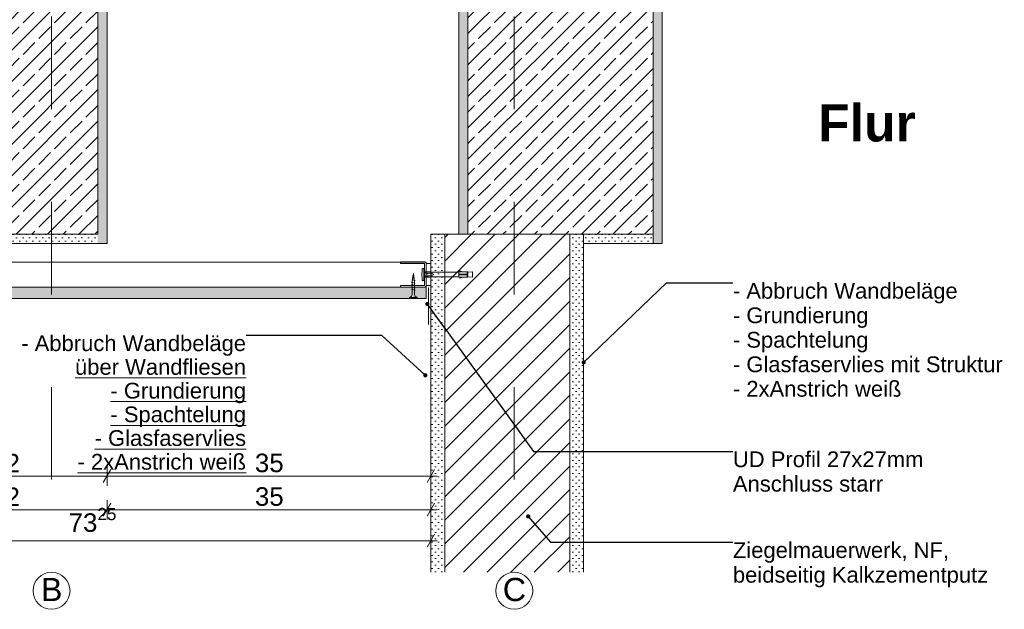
# Model space of a CAD drawing. Header units: metres. Extents: x 0 to 114, y 1 to 7.
# Tile 11 of 50: x 3.518 to 4.582, y 1.31 to 1.947. Entities that reach past the tile are written whole.
import ezdxf

# ---------------------------------------------------------------- set-up
doc = ezdxf.new("R2010")
doc.units = ezdxf.units.M
doc.header["$MEASUREMENT"] = 0
doc.linetypes.add('Achse', pattern=[0.04, 0.02, -0.01, 0, -0.01])
doc.linetypes.add('Wipeout_Contour', pattern=[1, 0, -1])
for name, color, linetype in [('152 - Bemaßung_ Beschriftung.Ausbau', 7, 'Continuous'), ('301 - Elemente.Linie', 7, 'Continuous'), ('605 - Struktur.Wand Innen', 7, 'Continuous'), ('608 - Struktur.Träger', 7, 'Continuous'), ('653 - Abdeckung.TB Verkofferung', 7, 'Continuous'), ('Neubau_653 - Abdeckung.TB Verkofferung', 7, 'Continuous'), ('Neubau_660 - Unterkonstruktion.Trockenbau', 7, 'Continuous')]:
    doc.layers.add(name, color=color, linetype=linetype)
doc.styles.add('ERSTELLTER_STIL_1', font='txt')
doc.styles.add('ERSTELLTER_STIL_2', font='txt')
doc.dimstyles.new('ERSTELLTER_STIL__1', dxfattribs={"dimtxt": 0.02, "dimasz": 0.01064, "dimexe": 0.18, "dimexo": 0.0625, "dimgap": 0, "dimtad": 1, "dimtih": 1, "dimtoh": 1, "dimzin": 0, "dimdsep": 46, "dimtxsty": 'ERSTELLTER_STIL_1', "dimblk": 'ARROWHEAD_2', "dimblk1": 'ARROWHEAD_2', "dimblk2": 'ARROWHEAD_2', "dimcen": 0.09, "dimse1": 1, "dimse2": 1, "dimclrd": 7, "dimclre": 7, "dimclrt": 7, "dimazin": 0, "dimtfac": 1, "dimtdec": 4, "dimtmove": 0, "dimatfit": 3, "dimfxl": 1, "dimtolj": 1, "dimtzin": 0, "dimarcsym": 0})
doc.dimstyles.new('ERSTELLTER_STIL__3', dxfattribs={"dimtxt": 0.18, "dimasz": 0.00912, "dimexe": 0.18, "dimexo": 0.0625, "dimgap": 0, "dimtad": 0, "dimtih": 1, "dimtoh": 1, "dimdec": 4, "dimzin": 0, "dimdsep": 46, "dimcen": 0.09, "dimadec": 0, "dimazin": 0, "dimtfac": 1, "dimtdec": 4, "dimtmove": 0, "dimatfit": 3, "dimldrblk": 'ARROWHEAD_11', "dimfxl": 1, "dimtolj": 1, "dimtzin": 0, "dimarcsym": 0})
pattern_1 = [(45, (0, 0), (-0.003535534, 0.003535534), [0, -0.005])]
pattern_2 = [(45, (0, 0), (-0.01697056, 0.01697056), []), (45, (-0.008485, 0.008485), (-0.01697056, 0.01697056), [0.018, -0.006])]

# ---------------------------------------------------------------- blocks, each defined once
blk = doc.blocks.new('*D71')
at = {"layer": '152 - Bemaßung_ Beschriftung.Ausbau', "color": 7, "linetype": 'Continuous', "lineweight": 5}
for p, q in [((3.3961, 1.4608), (3.388, 1.4468)), ((3.3921, 1.4433), (3.3921, 1.4643)), ((3.6161, 1.4608), (3.608, 1.4468)), ((3.6121, 1.4433), (3.6121, 1.4643)), ((3.3921, 1.4538), (3.6121, 1.4538))]:
    blk.add_line(p, q, dxfattribs=at)
at = {"layer": '152 - Bemaßung_ Beschriftung.Ausbau', "color": 7, "lineweight": 5, "insert": (3.4869, 1.4578), "char_height": 0.02, "attachment_point": 7, "style": 'ERSTELLTER_STIL_1'}
blk.add_mtext('\\A1;{\\pql;\\fArial|b0|i0|c0|p38;22}', dxfattribs=at)
blk = doc.blocks.new('ARROWHEAD_2')
at = {"color": 0, "linetype": 'Continuous', "lineweight": 0}
for p, q in [((0, 0), (-1, 0)), ((-0.378, -0.655), (0.378, 0.655))]:
    blk.add_line(p, q, dxfattribs=at)
blk = doc.blocks.new('*D72')
at = {"layer": '152 - Bemaßung_ Beschriftung.Ausbau', "color": 7, "linetype": 'Continuous', "lineweight": 5}
for p, q in [((3.6161, 1.4608), (3.608, 1.4468)), ((3.6121, 1.4433), (3.6121, 1.4643)), ((3.958, 1.4468), (3.9661, 1.4608)), ((3.9621, 1.4433), (3.9621, 1.4643)), ((3.6121, 1.4538), (3.9621, 1.4538)), ((3.9621, 1.4538), (3.9689, 1.4538))]:
    blk.add_line(p, q, dxfattribs=at)
at = {"layer": '152 - Bemaßung_ Beschriftung.Ausbau', "color": 7, "lineweight": 5, "insert": (3.7719, 1.4578), "char_height": 0.02, "attachment_point": 7, "style": 'ERSTELLTER_STIL_1'}
blk.add_mtext('\\A1;{\\pql;\\fArial|b0|i0|c0|p38;35}', dxfattribs=at)
blk = doc.blocks.new('*D74')
at = {"layer": '152 - Bemaßung_ Beschriftung.Ausbau', "color": 7, "linetype": 'Continuous', "lineweight": 5}
for p, q in [((3.3921, 1.407), (3.3921, 1.428)), ((3.6121, 1.407), (3.6121, 1.428)), ((3.3961, 1.4245), (3.388, 1.4105)), ((3.3921, 1.4175), (3.6121, 1.4175)), ((3.6161, 1.4245), (3.608, 1.4105))]:
    blk.add_line(p, q, dxfattribs=at)
at = {"layer": '152 - Bemaßung_ Beschriftung.Ausbau', "color": 7, "lineweight": 5, "insert": (3.4869, 1.4215), "char_height": 0.02, "attachment_point": 7, "style": 'ERSTELLTER_STIL_1'}
blk.add_mtext('\\A1;{\\pql;\\fArial|b0|i0|c0|p38;22}', dxfattribs=at)
blk = doc.blocks.new('*D75')
at = {"layer": '152 - Bemaßung_ Beschriftung.Ausbau', "color": 7, "linetype": 'Continuous', "lineweight": 5}
for p, q in [((3.6121, 1.407), (3.6121, 1.428)), ((3.9621, 1.407), (3.9621, 1.428)), ((3.6161, 1.4245), (3.608, 1.4105)), ((3.6121, 1.4175), (3.9621, 1.4175)), ((3.958, 1.4105), (3.9661, 1.4245)), ((3.9621, 1.4175), (3.9689, 1.4175))]:
    blk.add_line(p, q, dxfattribs=at)
at = {"layer": '152 - Bemaßung_ Beschriftung.Ausbau', "color": 7, "lineweight": 5, "insert": (3.7719, 1.4215), "char_height": 0.02, "attachment_point": 7, "style": 'ERSTELLTER_STIL_1'}
blk.add_mtext('\\A1;{\\pql;\\fArial|b0|i0|c0|p38;35}', dxfattribs=at)
blk = doc.blocks.new('*D76')
at = {"layer": '152 - Bemaßung_ Beschriftung.Ausbau', "color": 7, "linetype": 'Continuous', "lineweight": 5}
for p, q in [((3.2296, 1.3736), (3.2296, 1.3946)), ((3.9621, 1.3736), (3.9621, 1.3946)), ((3.2227, 1.3841), (3.2296, 1.3841)), ((3.2336, 1.3911), (3.2255, 1.3771)), ((3.2296, 1.3841), (3.9621, 1.3841)), ((3.958, 1.3771), (3.9661, 1.3911)), ((3.9621, 1.3841), (3.9689, 1.3841))]:
    blk.add_line(p, q, dxfattribs=at)
at = {"layer": '152 - Bemaßung_ Beschriftung.Ausbau', "color": 7, "lineweight": 5, "insert": (3.5706, 1.3878), "char_height": 0.02, "attachment_point": 7, "style": 'ERSTELLTER_STIL_1'}
blk.add_mtext('\\A1;{\\pql;\\fArial|b0|i0|c0|p38;73\\fArial|b0|i0|c0|p38;\\A1{\\H.66x;\\S25^  ;}}', dxfattribs=at)
blk = doc.blocks.new('ARROWHEAD_11')
at = {"color": 0, "linetype": 'Continuous', "lineweight": 0}
blk.add_line((0, 0), (-1, 0), dxfattribs=at)
at = {"color": 0, "linetype": 'Continuous', "lineweight": 0, "const_width": 0.25, "flags": 128}
blk.add_lwpolyline([(-0.125, 0, 1), (0.125, 0, 1)], format="xyb", close=True, dxfattribs=at)

msp = doc.modelspace()

# ---------------------------------------------------------------- hatches: boundary and pattern name
at = {"layer": 'Neubau_653 - Abdeckung.TB Verkofferung', "linetype": 'Continuous', "lineweight": 5}
h = msp.add_hatch(dxfattribs=at)
h.set_pattern_fill('Gips_0002', style=0, pattern_type=2)
h.set_pattern_definition(pattern_1)
h.paths.add_polyline_path([(3.2421, 1.6455), (3.9571, 1.6455), (3.9571, 1.658), (3.2921, 1.658), (3.2421, 1.658)])

# ---------------------------------------------------------------- linework, layer by layer
at = {"layer": '301 - Elemente.Linie', "color": 1, "linetype": 'Continuous', "lineweight": 5}
for p, q in [((3.9619, 1.673), (3.9544, 1.673)), ((3.959, 1.6722), (3.958, 1.6722)), ((3.9544, 1.67), (3.9619, 1.67)), ((3.959, 1.6692), (3.958, 1.6692))]:
    msp.add_line(p, q, dxfattribs=at)
msp.add_lwpolyline([(3.9527, 1.6655), (3.9525, 1.6684, -0.038322), (3.9525, 1.6746), (3.9527, 1.6775, -0.39195), (3.9532, 1.678), (3.9539, 1.678, -0.414214), (3.9544, 1.6775), (3.9544, 1.6655, -0.414214), (3.9539, 1.665), (3.9532, 1.665, -0.39195)], format="xyb", close=True, dxfattribs=at)
at = {"layer": '301 - Elemente.Linie', "color": 1, "linetype": 'Continuous', "lineweight": 5, "flags": 128}
msp.add_lwpolyline([(3.965, 1.669), (3.9619, 1.67), (3.9649, 1.6713, 0.659396), (3.9649, 1.6717), (3.9619, 1.673), (3.965, 1.674)], format="xyb", dxfattribs=at)
at = {"layer": '301 - Elemente.Linie', "color": 160, "linetype": 'Continuous', "lineweight": 9, "true_color": 0x3232ff}
msp.add_circle((3.5521, 1.33), 0.02, dxfattribs=at)
at = {"layer": '605 - Struktur.Wand Innen', "color": 7, "linetype": 'Continuous', "lineweight": 18}
for p, q in [((3.9621, 1.715), (3.9621, 1.35)), ((4.1271, 1.705), (4.1271, 1.35))]:
    msp.add_line(p, q, dxfattribs=at)
at = {"layer": '608 - Struktur.Träger', "color": 7, "linetype": 'Continuous', "lineweight": 5}
for p, q in [((3.6121, 2.355), (3.6121, 1.705)), ((4.2121, 2.255), (4.2121, 1.705)), ((3.3921, 1.705), (3.6121, 1.705))]:
    msp.add_line(p, q, dxfattribs=at)
at = {"layer": '608 - Struktur.Träger', "color": 7, "linetype": 'Continuous', "lineweight": 5, "flags": 128}
msp.add_lwpolyline([(4.2121, 1.705), (4.2021, 1.705), (4.1271, 1.705)], dxfattribs=at)
at = {"layer": '653 - Abdeckung.TB Verkofferung', "color": 1, "linetype": 'Continuous', "lineweight": 13}
msp.add_line((3.9596, 1.6174), (3.9596, 1.6574), dxfattribs=at)
at = {"layer": '653 - Abdeckung.TB Verkofferung', "color": 1, "linetype": 'Continuous', "lineweight": 9, "flags": 128}
msp.add_lwpolyline([(3.9571, 1.685), (3.2921, 1.685), (3.2921, 1.658), (3.9571, 1.658)], close=True, dxfattribs=at)
at = {"layer": 'Neubau_653 - Abdeckung.TB Verkofferung', "color": 1, "linetype": 'Continuous', "lineweight": 13, "flags": 128}
msp.add_lwpolyline([(3.2421, 1.6455), (3.9571, 1.6455), (3.9571, 1.658), (3.2921, 1.658), (3.2421, 1.658)], close=True, dxfattribs=at)
at = {"layer": 'Neubau_660 - Unterkonstruktion.Trockenbau', "color": 1, "linetype": 'Continuous', "lineweight": 5}
for p, q in [((3.9411, 1.6633), (3.9451, 1.6623)), ((3.9411, 1.6607), (3.9451, 1.6597)), ((3.9414, 1.6657), (3.9449, 1.6649)), ((3.9418, 1.6679), (3.9444, 1.6674)), ((3.9421, 1.6701), (3.9439, 1.6699)), ((3.9411, 1.6581), (3.9451, 1.6571)), ((3.9411, 1.6555), (3.9451, 1.6545)), ((3.9388, 1.6465), (3.9473, 1.6465))]:
    msp.add_line(p, q, dxfattribs=at)
at = {"layer": 'Neubau_660 - Unterkonstruktion.Trockenbau', "color": 1, "linetype": 'Continuous', "lineweight": 5, "flags": 128}
for points in [[(3.9291, 1.6578), (3.9551, 1.6578, 0.414214), (3.9571, 1.6598), (3.9571, 1.6833, 0.414214), (3.9551, 1.6853), (3.9291, 1.6853), (3.9291, 1.6835), (3.9551, 1.6835, -0.414214), (3.9553, 1.6833), (3.9553, 1.6598, -0.414214), (3.9551, 1.6595), (3.9291, 1.6595)], [(3.9442, 1.6636), (3.9442, 1.651, 0.304192), (3.9473, 1.6465), (3.9473, 1.6455), (3.9388, 1.6455), (3.9388, 1.6465, 0.304191), (3.9419, 1.651), (3.9419, 1.6636), (3.9431, 1.6727)]]:
    msp.add_lwpolyline(points, format="xyb", close=True, dxfattribs=at)
msp.add_lwpolyline([(3.9571, 1.6833), (3.9621, 1.6833), (3.9621, 1.6598), (3.9571, 1.6598)], close=True, dxfattribs=at)

# ---------------------------------------------------------------- texts
at = {"layer": '152 - Bemaßung_ Beschriftung.Ausbau', "color": 7, "linetype": 'Continuous', "lineweight": 9, "insert": (4.3804, 1.8146), "char_height": 0.04, "attachment_point": 7, "style": 'ERSTELLTER_STIL_2'}
msp.add_mtext('\\A1;{\\pql;\\fArial|b1|i0|c0|p38;Flur}', dxfattribs=at)
at = {"layer": '152 - Bemaßung_ Beschriftung.Ausbau', "color": 7, "linetype": 'Continuous', "lineweight": 9, "char_height": 0.017, "style": 'ERSTELLTER_STIL_1'}
for s, insert, attachment_point, line_spacing_factor in [('\\A1;{\\pql;\\fArial|b0|i0|c0|p38;- \\fArial|b0|i0|c0|p38;Abbruch Wandbe\\fArial|b0|i0|c0|p38;läge\\P\\pql;\\fArial|b0|i0|c0|p38;- Grundierung\\P\\pql;\\fArial|b0|i0|c0|p38;- Spachtelung\\P\\pql;\\fArial|b0|i0|c0|p38;- Glasfaservlies mit Struktur\\P\\pql;\\fArial|b0|i0|c0|p38;- 2xAnstrich weiß}', (4.2884, 1.6624), 1, 0.9334), ('\\A1;{\\pqr;\\fArial|b0|i0|c0|p38;- Abbruch Wandbeläge\\P\\pqr;\\fArial|b0|i0|c0|p38;\\L\\Lüber Wandfliesen\\P\\pqr;\\fArial|b0|i0|c0|p38;- Grundierung\\P\\pqr;\\fArial|b0|i0|c0|p38;- Spachtelung\\P\\pqr;\\fArial|b0|i0|c0|p38;- Glasfaservlies\\P\\pqr;\\fArial|b0|i0|c0|p38;- 2xAnstrich weiß }', (3.7623, 1.6058), 3, 0.90335), ('\\A1;{\\pql;\\fArial|b0|i0|c0|p38;UD Profil 27x27mm\\P\\pql;\\fArial|b0|i0|c0|p38;Anschluss starr}', (4.2884, 1.4805), 1, 0.93321), ('\\A1;{\\pql;\\fArial|b0|i0|c0|p38;Ziegelmauerwerk, NF,\\P\\pql;\\fArial|b0|i0|c0|p38;beidseitig Kalkzementputz}', (4.2884, 1.3824), 1, 0.940037)]:
    msp.add_mtext(s, dxfattribs=dict(at, insert=insert, attachment_point=attachment_point, line_spacing_factor=line_spacing_factor))
at = {"layer": '152 - Bemaßung_ Beschriftung.Ausbau', "color": 160, "linetype": 'Continuous', "lineweight": 9, "true_color": 0x3232ff, "char_height": 0.025, "attachment_point": 4, "style": 'ERSTELLTER_STIL_1'}
for s, insert in [('\\A1;{\\pql;\\fArial|b0|i0|c0|p38;B}', (3.5406, 1.3314)), ('\\A1;{\\pql;\\fArial|b0|i0|c0|p38;C}', (4.0397, 1.3312))]:
    msp.add_mtext(s, dxfattribs=dict(at, insert=insert))

# ---------------------------------------------------------------- dimensions: what is measured, and where the dimension line sits
at = {"layer": '152 - Bemaßung_ Beschriftung.Ausbau', "color": 7, "linetype": 'Continuous', "lineweight": 5}
for base, p1, p2, picture, middle in [((3.9621, 1.4538), (3.6121, 1.705), (3.9621, 1.715), '*D72', (3.7871, 1.4678)), ((3.9621, 1.4175), (3.6121, 1.705), (3.9621, 1.715), '*D75', (3.7871, 1.4315)), ((3.6121, 1.4538), (3.3921, 1.705), (3.6121, 1.705), '*D71', (3.5021, 1.4678)), ((3.6121, 1.4175), (3.3921, 1.705), (3.6121, 1.705), '*D74', (3.5021, 1.4315))]:
    dim = msp.add_linear_dim(base=base, p1=p1, p2=p2, dimstyle='ERSTELLTER_STIL__1', dxfattribs=at)
    dim.commit()
    dim.dimension.update_dxf_attribs({"geometry": picture, "text_midpoint": middle, "dimtype": 160})

# ---------------------------------------------------------------- leaders
at = {"layer": '152 - Bemaßung_ Beschriftung.Ausbau', "color": 7, "linetype": 'Continuous', "lineweight": 9, "annotation_type": 0, "has_hookline": 1}
for points, hookline_direction, text_width in [([(4.1271, 1.5766), (4.2167, 1.6624), (4.2884, 1.6624)], 0, 0.291), ([(3.956, 1.5627), (3.909, 1.6058), (3.7623, 1.6058)], 1, 0.2409)]:
    msp.add_leader(points, dimstyle='ERSTELLTER_STIL__3', dxfattribs=dict(at, hookline_direction=hookline_direction, text_width=text_width))

# ---------------------------------------------------------------- wipeouts: each hides what was drawn before it
at = {"color": 254, "linetype": 'Wipeout_Contour', "lineweight": 0, "ltscale": 17.393174}
msp.add_wipeout([(3.9771, 1.715), (3.9771, 1.35), (4.1121, 1.35), (4.1121, 1.715)], dxfattribs=at).dxf.layer = '605 - Struktur.Wand Innen'
at = {"color": 254, "linetype": 'Wipeout_Contour', "lineweight": 0, "ltscale": 16.28621}
msp.add_wipeout([(3.4021, 1.715), (3.6021, 1.715), (3.6021, 2.365), (3.4021, 2.365)], dxfattribs=at).dxf.layer = '608 - Struktur.Träger'

# ---------------------------------------------------------------- next in the draw order: hatches: boundary and pattern name
at = {"layer": '605 - Struktur.Wand Innen', "linetype": 'Continuous', "lineweight": 5}
h = msp.add_hatch(dxfattribs=at)
h.set_pattern_fill('MW_Ziegel_0002', style=0, pattern_type=2)
h.set_pattern_definition([(45, (0, 0), (-0.01272792, 0.01272792), [])])
h.paths.add_polyline_path([(3.9771, 1.715), (3.9771, 1.35), (4.1121, 1.35), (4.1121, 1.715)])
at = {"layer": '608 - Struktur.Träger', "linetype": 'Continuous', "lineweight": 5}
h = msp.add_hatch(dxfattribs=at)
h.set_pattern_fill('Beton__Stahlbeton_0002', style=0, pattern_type=2)
h.set_pattern_definition(pattern_2)
h.paths.add_polyline_path([(3.4021, 1.715), (3.6021, 1.715), (3.6021, 2.365), (3.4021, 2.365)])
h = msp.add_hatch(dxfattribs=at)
h.set_pattern_fill('Gips_0002', style=0, pattern_type=2)
h.set_pattern_definition(pattern_1)
h.paths.add_polyline_path([(3.6021, 1.705), (3.6121, 1.705), (3.6121, 2.365), (3.6021, 2.365), (3.6021, 1.715)])
h = msp.add_hatch(dxfattribs=at)
h.set_pattern_fill('Gips_0002', style=0, pattern_type=2)
h.set_pattern_definition(pattern_1)
h.paths.add_polyline_path([(3.6021, 1.715), (3.4021, 1.715), (3.4021, 1.705), (3.6021, 1.705)])
h = msp.add_hatch(dxfattribs=at)
h.set_pattern_fill('Gips_0002', style=0, pattern_type=2)
h.set_pattern_definition(pattern_1)
h.paths.add_polyline_path([(3.9621, 1.715), (3.9771, 1.715), (3.9771, 1.35), (3.9621, 1.35)])
h = msp.add_hatch(dxfattribs=at)
h.set_pattern_fill('Gips_0002', style=0, pattern_type=2)
h.set_pattern_definition(pattern_1)
h.paths.add_polyline_path([(4.1121, 1.715), (4.1271, 1.715), (4.1271, 1.35), (4.1121, 1.35)])

# ---------------------------------------------------------------- next in the draw order: linework, layer by layer
at = {"layer": '301 - Elemente.Linie', "color": 160, "linetype": 'Achse', "lineweight": 9, "true_color": 0x3232ff}
msp.add_line((3.5521, 2.75), (3.5521, 1.35), dxfattribs=at)
at = {"layer": '301 - Elemente.Linie', "color": 1, "linetype": 'Continuous', "lineweight": 5}
for p, q in [((3.9921, 1.671), (3.9921, 1.672)), ((4.0011, 1.672), (4.0011, 1.6745)), ((4.0011, 1.6685), (4.0011, 1.671))]:
    msp.add_line(p, q, dxfattribs=at)
at = {"layer": '301 - Elemente.Linie', "color": 1, "linetype": 'Continuous', "lineweight": 5, "flags": 128}
for points in [[(3.9544, 1.6745), (3.9619, 1.6745), (3.965, 1.674), (3.9921, 1.674)], [(3.9544, 1.6685), (3.9619, 1.6685), (3.965, 1.669), (3.9921, 1.669)]]:
    msp.add_lwpolyline(points, dxfattribs=at)
at = {"layer": '301 - Elemente.Linie', "color": 1, "linetype": 'Continuous', "lineweight": 5}
for points in [[(3.9921, 1.672), (3.9921, 1.6745), (4.0021, 1.6745), (4.0021, 1.672)], [(4.0021, 1.6685), (4.0021, 1.671), (3.9921, 1.671), (3.9921, 1.6685)]]:
    msp.add_lwpolyline(points, close=True, dxfattribs=at)
for points in [[(3.9931, 1.6745), (3.9933, 1.6755), (3.9961, 1.6745)], [(4.0021, 1.669), (4.0071, 1.6685), (4.0071, 1.6745), (4.0021, 1.674)], [(3.9931, 1.6685), (3.9933, 1.6675), (3.9961, 1.6685)]]:
    msp.add_lwpolyline(points, dxfattribs=at)
at = {"layer": '301 - Elemente.Linie', "color": 160, "linetype": 'Continuous', "lineweight": 9, "true_color": 0x3232ff}
msp.add_circle((4.0521, 1.33), 0.02, dxfattribs=at)
at = {"layer": '605 - Struktur.Wand Innen', "color": 7, "linetype": 'Continuous', "lineweight": 18}
for p, q in [((3.9921, 1.715), (3.9621, 1.715)), ((3.9771, 1.715), (3.9771, 1.35))]:
    msp.add_line(p, q, dxfattribs=at)
at = {"layer": '608 - Struktur.Träger', "color": 7, "linetype": 'Continuous', "lineweight": 13}
for p, q in [((3.6021, 2.365), (3.6021, 1.715)), ((3.6021, 1.715), (3.4021, 1.715))]:
    msp.add_line(p, q, dxfattribs=at)
at = {"layer": '608 - Struktur.Träger', "color": 7, "linetype": 'Continuous', "lineweight": 5}
msp.add_line((3.9921, 2.355), (3.9921, 1.715), dxfattribs=at)

# ---------------------------------------------------------------- next in the draw order: dimensions: what is measured, and where the dimension line sits
at = {"layer": '152 - Bemaßung_ Beschriftung.Ausbau', "color": 7, "linetype": 'Continuous', "lineweight": 5}
dim = msp.add_linear_dim(base=(3.9621, 1.3841), p1=(3.2296, 1.6522), p2=(3.9621, 1.715), dimstyle='ERSTELLTER_STIL__1', dxfattribs=at)
dim.commit()
dim.dimension.update_dxf_attribs({"geometry": '*D76', "text_midpoint": (3.6205, 1.3981), "dimtype": 160})

# ---------------------------------------------------------------- next in the draw order: leaders
at = {"layer": '152 - Bemaßung_ Beschriftung.Ausbau', "color": 7, "linetype": 'Continuous', "lineweight": 9, "annotation_type": 0, "has_hookline": 1, "hookline_direction": 0}
for points, text_width in [([(3.9582, 1.6396), (4.073, 1.4805), (4.2884, 1.4805)], 0.2023), ([(4.0672, 1.4103), (4.0912, 1.3824), (4.2884, 1.3824)], 0.2736)]:
    msp.add_leader(points, dimstyle='ERSTELLTER_STIL__3', dxfattribs=dict(at, text_width=text_width))

# ---------------------------------------------------------------- next in the draw order: wipeouts: each hides what was drawn before it
at = {"color": 254, "linetype": 'Wipeout_Contour', "lineweight": 0, "ltscale": 22.581405}
msp.add_wipeout([(4.0021, 1.715), (4.1271, 1.715), (4.2021, 1.715), (4.2021, 2.365), (4.0021, 2.365)], dxfattribs=at).dxf.layer = '608 - Struktur.Träger'

# ---------------------------------------------------------------- next in the draw order: hatches: boundary and pattern name
at = {"layer": '608 - Struktur.Träger', "linetype": 'Continuous', "lineweight": 5}
h = msp.add_hatch(dxfattribs=at)
h.set_pattern_fill('Gips_0002', style=0, pattern_type=2)
h.set_pattern_definition(pattern_1)
h.paths.add_polyline_path([(4.0021, 2.365), (3.9921, 2.365), (3.9921, 1.715), (4.0021, 1.715)])
h = msp.add_hatch(dxfattribs=at)
h.set_pattern_fill('Beton__Stahlbeton_0002', style=0, pattern_type=2)
h.set_pattern_definition(pattern_2)
h.paths.add_polyline_path([(4.0021, 1.715), (4.1271, 1.715), (4.2021, 1.715), (4.2021, 2.365), (4.0021, 2.365)])
h = msp.add_hatch(dxfattribs=at)
h.set_pattern_fill('Gips_0002', style=0, pattern_type=2)
h.set_pattern_definition(pattern_1)
h.paths.add_polyline_path([(4.2021, 2.365), (4.2021, 1.715), (4.2021, 1.705), (4.2121, 1.705), (4.2121, 2.365)])
h = msp.add_hatch(dxfattribs=at)
h.set_pattern_fill('Gips_0002', style=0, pattern_type=2)
h.set_pattern_definition(pattern_1)
h.paths.add_polyline_path([(4.1271, 1.715), (4.1271, 1.705), (4.2021, 1.705), (4.2021, 1.715)])

# ---------------------------------------------------------------- next in the draw order: linework, layer by layer
at = {"layer": '301 - Elemente.Linie', "color": 160, "linetype": 'Achse', "lineweight": 9, "true_color": 0x3232ff}
msp.add_line((4.0521, 2.75), (4.0521, 1.35), dxfattribs=at)
at = {"layer": '605 - Struktur.Wand Innen', "color": 7, "linetype": 'Continuous', "lineweight": 18}
for p, q in [((4.1121, 1.715), (4.1121, 1.35)), ((4.1271, 1.715), (4.1271, 1.705))]:
    msp.add_line(p, q, dxfattribs=at)
at = {"layer": '605 - Struktur.Wand Innen', "color": 7, "linetype": 'Continuous', "lineweight": 18, "flags": 128}
msp.add_lwpolyline([(4.1271, 1.715), (4.0021, 1.715), (3.9921, 1.715)], dxfattribs=at)
at = {"layer": '608 - Struktur.Träger', "color": 7, "linetype": 'Continuous', "lineweight": 13}
for p, q in [((4.0021, 2.365), (4.0021, 1.715)), ((4.2021, 2.365), (4.2021, 1.715)), ((4.2021, 1.715), (4.1271, 1.715))]:
    msp.add_line(p, q, dxfattribs=at)
at = {"layer": '608 - Struktur.Träger', "color": 7, "linetype": 'Continuous', "lineweight": 5}
msp.add_line((4.2021, 1.715), (4.2021, 1.705), dxfattribs=at)

doc.saveas('drawing.dxf')
